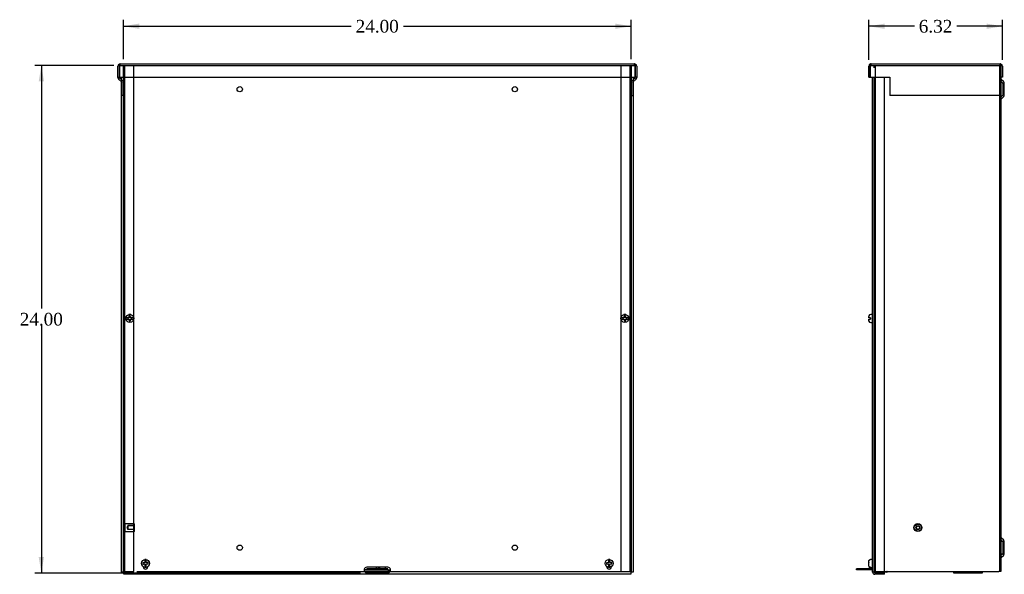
# Model space of a CAD drawing. Header units: inches. Extents: x 1 to 150, y -1 to 99.
# Tile 3 of 7: x 27 to 73, y 35 to 61. Entities that reach past the tile are written whole.
import ezdxf
from ezdxf.enums import TextEntityAlignment as Align
from ezdxf.lldxf.tags import DXFTag

# ---------------------------------------------------------------- set-up
doc = ezdxf.new("R2010")
doc.units = ezdxf.units.IN
doc.header["$MEASUREMENT"] = 0
for name, color, linetype in [('COM55240', 7, 'Continuous'), ('COM55636-28', 7, 'Continuous'), ('COM55638-28', 7, 'Continuous'), ('COM55639-28', 7, 'Continuous'), ('COM55640-28', 7, 'Continuous'), ('Default', 7, 'Continuous'), ('RVT19019', 7, 'Continuous'), ('SCS19491', 7, 'Continuous'), ('STD26152', 7, 'Continuous')]:
    doc.layers.add(name, color=color, linetype=linetype)
doc.styles.add('SEACAD_Times_New_Roman', font='times.ttf')
tags = doc.linetypes.add('HIDDEN2', pattern=[0.1875, 0.125, -0.0625]).pattern_tags.tags
tags[6:7] = [DXFTag(74, 4), DXFTag(75, 0), DXFTag(340, '0'), DXFTag(46, 0.0), DXFTag(50, 0.0), DXFTag(44, 0.0), DXFTag(45, 0.0)]
tags[4:5] = [DXFTag(74, 4), DXFTag(75, 0), DXFTag(340, '0'), DXFTag(46, 0.0), DXFTag(50, 0.0), DXFTag(44, 0.0), DXFTag(45, 0.0)]
doc.dimstyles.new('HAMMOND_(STH_-_120x80)', dxfattribs={"dimtxt": 0.6, "dimasz": 0.75, "dimexe": 0.3, "dimexo": 0.3, "dimgap": 0.15, "dimtad": 0, "dimtih": 1, "dimtoh": 1, "dimzin": 0, "dimdsep": 46, "dimtxsty": 'SEACAD_Times_New_Roman', "dimblk1": '_SE_FILLED', "dimblk2": '_SE_FILLED', "dimsah": 1, "dimcen": 0.3, "dimadec": 0, "dimazin": 0, "dimtfac": 0.8, "dimtofl": 0, "dimtmove": 0, "dimatfit": 3, "dimfxl": 1, "dimtolj": 1, "dimtzin": 0, "dimarcsym": 0})

# ---------------------------------------------------------------- blocks, each defined once
blk = doc.blocks.new('SE')
at = {"layer": 'COM55240', "color": 7, "linetype": 'Continuous'}
for p, q in [((43.246, 35.131), (43.246, 35.188)), ((43.309, 35.188), (43.246, 35.188)), ((43.309, 35.131), (43.246, 35.131)), ((44.184, 35.188), (43.309, 35.188)), ((43.309, 35.131), (43.309, 35.188)), ((44.184, 35.131), (43.309, 35.131)), ((43.871, 35.19), (43.871, 35.275)), ((43.871, 35.275), (44.121, 35.275)), ((43.871, 35.19), (43.871, 35.188)), ((44.121, 35.275), (44.121, 35.19)), ((44.121, 35.188), (44.121, 35.19)), ((44.184, 35.131), (44.184, 35.188)), ((44.246, 35.188), (44.184, 35.188)), ((44.246, 35.131), (44.184, 35.131)), ((44.246, 35.131), (44.246, 35.188))]:
    blk.add_line(p, q, dxfattribs=at)
at = {"layer": 'COM55636-28', "color": 7, "linetype": 'HIDDEN2'}
for p, q in [((31.746, 35.059), (31.746, 58.987)), ((31.818, 35.059), (31.818, 58.987)), ((32.246, 35.059), (32.246, 58.987)), ((55.246, 58.987), (55.246, 35.059)), ((55.674, 58.987), (55.674, 35.059)), ((55.746, 58.987), (55.746, 35.059)), ((31.746, 35.059), (31.854, 35.059)), ((31.854, 35.059), (32.246, 35.059)), ((32.377, 35.059), (43.145, 35.059)), ((44.348, 35.059), (55.246, 35.059)), ((55.246, 35.059), (55.638, 35.059)), ((55.638, 35.059), (55.746, 35.059))]:
    blk.add_line(p, q, dxfattribs=at)
for centre, radius in [((37.246, 57.862), 0.125), ((50.246, 57.862), 0.125), ((32.05, 47.023), 0.085), ((55.442, 47.023), 0.085), ((37.246, 36.184), 0.125), ((50.246, 36.184), 0.125)]:
    blk.add_circle(centre, radius, dxfattribs=at)
at = {"layer": 'COM55638-28', "color": 7, "linetype": 'Continuous'}
for p, q in [((31.653, 35.032), (31.653, 58.434)), ((55.84, 58.434), (55.84, 35.032)), ((31.761, 35.032), (31.653, 35.032)), ((31.761, 34.924), (31.761, 35.032)), ((55.732, 34.924), (31.761, 34.924)), ((32.684, 35.288), (32.684, 35.283)), ((32.902, 35.283), (32.902, 35.288)), ((43.871, 35.257), (43.246, 35.257)), ((43.246, 35.017), (44.246, 35.017)), ((43.246, 34.986), (44.246, 34.986)), ((44.246, 35.257), (44.121, 35.257)), ((54.591, 35.288), (54.591, 35.283)), ((54.809, 35.283), (54.809, 35.288)), ((55.84, 35.032), (55.732, 35.032)), ((55.732, 35.032), (55.732, 34.924))]:
    blk.add_line(p, q, dxfattribs=at)
for centre, radius, start, end in [((32.051, 47.105), 0.109, 67.4492, 111.8521), ((55.442, 47.105), 0.109, 68.1479, 112.5508), ((32.793, 35.283), 0.109, 180, 0), ((43.246, 35.132), 0.125, 90, 233.1301), ((43.251, 35.08), 0.0935, 211.0329, 266.8455), ((43.243, 35.194), 0.178, 246.2054, 271.0901), ((44.246, 35.132), 0.125, 306.8699, 90), ((44.241, 35.08), 0.0935, 273.1545, 328.9671), ((44.249, 35.195), 0.178, 268.9555, 293.749), ((54.7, 35.283), 0.109, 180, 0)]:
    blk.add_arc(centre, radius, start, end, dxfattribs=at)
at = {"layer": 'COM55639-28', "color": 7, "linetype": 'Continuous'}
for p, q in [((31.487, 58.434), (31.487, 58.951)), ((31.559, 59.052), (31.559, 58.951)), ((31.559, 58.951), (31.559, 59.052)), ((31.559, 58.434), (31.559, 58.951)), ((31.559, 58.951), (31.559, 58.434)), ((31.595, 59.059), (55.898, 59.059)), ((55.934, 59.052), (55.934, 58.951)), ((55.934, 58.951), (55.934, 59.052)), ((55.934, 58.951), (55.934, 58.434)), ((55.934, 58.434), (55.934, 58.951)), ((56.006, 58.951), (56.006, 58.434)), ((31.487, 58.434), (31.559, 58.434)), ((31.487, 58.416), (31.487, 58.434)), ((31.653, 58.205), (31.518, 58.339)), ((31.559, 58.434), (55.934, 58.434)), ((31.559, 58.416), (31.559, 58.434)), ((31.653, 58.307), (31.569, 58.39)), ((55.923, 58.39), (55.84, 58.307)), ((55.974, 58.339), (55.84, 58.205)), ((56.006, 58.434), (55.934, 58.434)), ((55.934, 58.434), (55.934, 58.416)), ((56.006, 58.434), (56.006, 58.416))]:
    blk.add_line(p, q, dxfattribs=at)
at = {"layer": 'COM55639-28', "color": 7, "linetype": 'HIDDEN2'}
for p, q in [((31.595, 58.987), (31.595, 59.059)), ((31.595, 58.987), (55.898, 58.987)), ((55.898, 58.987), (55.898, 59.059)), ((31.714, 58.245), (31.653, 58.307)), ((31.664, 58.194), (31.653, 58.205)), ((31.674, 57.559), (31.674, 58.169)), ((55.84, 58.307), (55.778, 58.245)), ((55.818, 58.169), (55.818, 57.559)), ((55.84, 58.205), (55.829, 58.194)), ((31.746, 57.559), (31.674, 57.559)), ((55.746, 57.559), (55.818, 57.559))]:
    blk.add_line(p, q, dxfattribs=at)
at = {"layer": 'COM55639-28', "color": 7, "linetype": 'Continuous'}
for centre, radius, start, end in [((31.595, 58.951), 0.108, 109.4712, 180), ((31.595, 58.951), 0.108, 90, 109.4712), ((55.898, 58.951), 0.108, 70.5288, 90), ((55.898, 58.951), 0.108, 0, 70.5288), ((31.595, 58.416), 0.108, 180, 225), ((31.595, 58.416), 0.036, 180, 225), ((55.898, 58.416), 0.036, 315, 0), ((55.898, 58.416), 0.108, 315, 0)]:
    blk.add_arc(centre, radius, start, end, dxfattribs=at)
at = {"layer": 'COM55639-28', "color": 7, "linetype": 'HIDDEN2'}
for centre, radius, start, end in [((31.595, 58.951), 0.036, 90, 180), ((55.898, 58.951), 0.036, 0, 90), ((31.638, 58.169), 0.036, 0, 45), ((31.638, 58.169), 0.108, 0, 45), ((55.854, 58.169), 0.108, 135, 180), ((55.854, 58.169), 0.036, 135, 180)]:
    blk.add_arc(centre, radius, start, end, dxfattribs=at)
at = {"layer": 'COM55639-28', "color": 7, "linetype": 'Continuous'}
for centre, start_param, end_param in [((31.595, 58.951), 3.141593, 3.48143), ((55.898, 58.951), 2.801756, 3.141593)]:
    blk.add_ellipse(centre, major_axis=(0, -0.108), ratio=0.997813, start_param=start_param, end_param=end_param, dxfattribs=at)
at = {"layer": 'COM55639-28', "color": 7, "linetype": 'HIDDEN2'}
for centre, start_param, end_param in [((31.595, 58.951), 3.141593, 4.712389), ((55.898, 58.951), 1.570796, 3.141593)]:
    blk.add_ellipse(centre, major_axis=(0, -0.036), ratio=0.997813, start_param=start_param, end_param=end_param, dxfattribs=at)
at = {"layer": 'COM55640-28', "color": 7, "linetype": 'Continuous'}
for p, q in [((43.246, 35.131), (43.121, 35.131)), ((44.246, 35.059), (43.145, 35.059)), ((44.348, 35.059), (44.246, 35.059))]:
    blk.add_line(p, q, dxfattribs=at)
for points, knots in [([(44.246, 35.059), (44.253, 35.059), (44.26, 35.059), (44.273, 35.059), (44.279, 35.059), (44.292, 35.06), (44.299, 35.061), (44.31, 35.063), (44.316, 35.066), (44.327, 35.072), (44.332, 35.076), (44.341, 35.088), (44.346, 35.095), (44.353, 35.111), (44.356, 35.121), (44.362, 35.143), (44.365, 35.154), (44.366, 35.167)], [0, 0, 0, 0, 0.125, 0.125, 0.25, 0.25, 0.375, 0.375, 0.5, 0.5, 0.625, 0.625, 0.75, 0.75, 0.875, 0.875, 1, 1, 1, 1]), ([(44.246, 35.131), (44.249, 35.131), (44.255, 35.131), (44.264, 35.131), (44.273, 35.131), (44.282, 35.131), (44.29, 35.131), (44.298, 35.131), (44.306, 35.132), (44.314, 35.133), (44.324, 35.134), (44.336, 35.138), (44.347, 35.144), (44.355, 35.15), (44.359, 35.155), (44.363, 35.16), (44.365, 35.165), (44.366, 35.167)], [0, 0, 0, 0, 0.064467, 0.128729, 0.192586, 0.25584, 0.318296, 0.379772, 0.440105, 0.499142, 0.556739, 0.680356, 0.795221, 0.84942, 0.9015, 0.95162, 1, 1, 1, 1])]:
    blk.add_open_spline(points, degree=3, knots=knots, dxfattribs=at)
at = {"layer": 'RVT19019', "color": 7, "linetype": 'Continuous'}
for p, q in [((43.641, 35.019), (43.851, 35.019)), ((43.684, 35.257), (43.684, 35.188)), ((43.809, 35.188), (43.809, 35.257))]:
    blk.add_line(p, q, dxfattribs=at)
for centre, start, end in [((43.641, 35.039), 90, 270), ((43.851, 35.039), 270, 90)]:
    blk.add_arc(centre, 0.02, start, end, dxfattribs=at)
at = {"layer": 'SCS19491', "color": 7, "linetype": 'Continuous'}
for p, q in [((31.957, 47.053), (31.866, 47.053)), ((32.014, 47.053), (31.957, 47.053)), ((32.07, 47.147), (32.011, 47.144)), ((32.011, 47.144), (32.012, 47.112)), ((32.012, 47.112), (32.014, 47.053)), ((32.072, 47.118), (32.07, 47.147)), ((32.074, 47.053), (32.072, 47.118)), ((32.143, 47.053), (32.074, 47.053)), ((32.234, 47.053), (32.143, 47.053)), ((55.349, 47.053), (55.258, 47.053)), ((55.416, 47.053), (55.349, 47.053)), ((55.472, 47.144), (55.412, 47.142)), ((55.412, 47.142), (55.413, 47.116)), ((55.413, 47.116), (55.416, 47.053)), ((55.473, 47.115), (55.472, 47.144)), ((55.476, 47.053), (55.473, 47.115)), ((55.535, 47.053), (55.476, 47.053)), ((55.626, 47.053), (55.535, 47.053)), ((31.866, 46.993), (31.957, 46.993)), ((31.957, 46.993), (32.017, 46.993)), ((32.017, 46.993), (32.019, 46.93)), ((32.019, 46.93), (32.02, 46.901)), ((32.02, 46.901), (32.08, 46.903)), ((32.077, 46.993), (32.143, 46.993)), ((32.079, 46.929), (32.077, 46.993)), ((32.08, 46.903), (32.079, 46.929)), ((32.143, 46.993), (32.234, 46.993)), ((55.258, 46.993), (55.349, 46.993)), ((55.349, 46.993), (55.418, 46.993)), ((55.418, 46.993), (55.421, 46.928)), ((55.421, 46.928), (55.422, 46.899)), ((55.422, 46.899), (55.482, 46.901)), ((55.478, 46.993), (55.535, 46.993)), ((55.48, 46.933), (55.478, 46.993)), ((55.482, 46.901), (55.48, 46.933)), ((55.535, 46.993), (55.626, 46.993)), ((32.7, 35.471), (32.671, 35.47)), ((32.671, 35.47), (32.673, 35.41)), ((32.673, 35.41), (32.7, 35.411)), ((32.763, 35.474), (32.7, 35.471)), ((32.7, 35.411), (32.763, 35.414)), ((32.763, 35.624), (32.763, 35.533)), ((32.763, 35.533), (32.763, 35.474)), ((32.763, 35.414), (32.763, 35.347)), ((32.823, 35.533), (32.823, 35.624)), ((32.823, 35.476), (32.823, 35.533)), ((32.882, 35.478), (32.823, 35.476)), ((32.823, 35.416), (32.888, 35.419)), ((32.823, 35.347), (32.823, 35.416)), ((32.914, 35.48), (32.882, 35.478)), ((32.888, 35.419), (32.917, 35.42)), ((32.917, 35.42), (32.914, 35.48)), ((54.607, 35.471), (54.578, 35.47)), ((54.578, 35.47), (54.58, 35.41)), ((54.58, 35.41), (54.607, 35.411)), ((54.67, 35.474), (54.607, 35.471)), ((54.607, 35.411), (54.67, 35.414)), ((54.67, 35.624), (54.67, 35.533)), ((54.67, 35.533), (54.67, 35.474)), ((54.67, 35.414), (54.67, 35.347)), ((54.73, 35.533), (54.73, 35.624)), ((54.73, 35.476), (54.73, 35.533)), ((54.789, 35.478), (54.73, 35.476)), ((54.73, 35.416), (54.795, 35.419)), ((54.73, 35.347), (54.73, 35.416)), ((54.821, 35.48), (54.789, 35.478)), ((54.795, 35.419), (54.824, 35.42)), ((54.824, 35.42), (54.821, 35.48)), ((32.763, 35.347), (32.763, 35.256)), ((32.823, 35.256), (32.823, 35.347)), ((54.67, 35.347), (54.67, 35.256)), ((54.73, 35.256), (54.73, 35.347))]:
    blk.add_line(p, q, dxfattribs=at)
for centre in [(32.05, 47.023), (55.442, 47.023), (32.793, 35.44), (54.7, 35.44)]:
    blk.add_circle(centre, 0.187, dxfattribs=at)
for centre, start, end in [((32.05, 47.023), 170.7303, 189.2697), ((32.05, 47.023), 350.7303, 9.2697), ((55.442, 47.023), 170.7303, 189.2697), ((55.442, 47.023), 350.7303, 9.2697), ((32.793, 35.44), 80.7303, 99.2697), ((54.7, 35.44), 80.7303, 99.2697), ((32.793, 35.44), 260.7303, 279.2697), ((54.7, 35.44), 260.7303, 279.2697)]:
    blk.add_arc(centre, 0.186, start, end, dxfattribs=at)
at = {"layer": 'STD26152', "color": 7, "linetype": 'HIDDEN2'}
for p, q in [((31.838, 37.318), (31.818, 37.298)), ((31.838, 36.943), (31.838, 37.318)), ((32.258, 37.318), (31.838, 37.318)), ((32.278, 37.226), (31.958, 37.226)), ((31.958, 37.226), (31.958, 37.209)), ((32.258, 37.318), (32.258, 36.943)), ((32.278, 37.298), (32.258, 37.318)), ((32.278, 36.963), (32.278, 37.298)), ((31.818, 36.963), (31.838, 36.943)), ((31.838, 36.943), (32.258, 36.943)), ((31.958, 37.209), (31.911, 37.131)), ((31.911, 37.131), (31.958, 37.053)), ((31.958, 37.209), (31.958, 37.053)), ((32.278, 37.209), (31.958, 37.209)), ((31.958, 37.053), (32.278, 37.053)), ((31.958, 37.036), (31.958, 37.053)), ((32.278, 37.036), (31.958, 37.036)), ((32.258, 36.943), (32.278, 36.963))]:
    blk.add_line(p, q, dxfattribs=at)
blk = doc.blocks.new('SE4')
at = {"layer": 'COM55240', "color": 7, "linetype": 'Continuous'}
for p, q in [((66.397, 35.131), (66.397, 35.188)), ((66.46, 35.188), (66.397, 35.188)), ((66.46, 35.131), (66.397, 35.131)), ((67.146, 35.188), (66.46, 35.188)), ((66.46, 35.131), (66.46, 35.188)), ((67.146, 35.131), (66.46, 35.131)), ((67.046, 35.254), (66.91, 35.19)), ((67.116, 35.223), (67.039, 35.188)), ((67.116, 35.223), (67.102, 35.253))]:
    blk.add_line(p, q, dxfattribs=at)
blk.add_arc((66.897, 35.217), 0.029, 270, 295, dxfattribs=at)
at = {"layer": 'COM55636-28', "color": 7, "linetype": 'HIDDEN2'}
for p, q in [((67.218, 58.879), (67.218, 58.987)), ((67.29, 35.059), (67.29, 58.987)), ((73.146, 58.987), (73.146, 35.059)), ((73.182, 58.987), (73.218, 58.987)), ((67.218, 35.059), (67.218, 58.434)), ((73.294, 58.158), (73.176, 58.276)), ((73.302, 58.137), (73.302, 57.586)), ((73.374, 57.987), (73.302, 57.987)), ((73.302, 57.737), (73.374, 57.737)), ((73.176, 57.448), (73.294, 57.565)), ((67.29, 47.108), (67.218, 47.108)), ((67.218, 46.938), (67.29, 46.938)), ((73.294, 36.48), (73.176, 36.598)), ((73.302, 36.459), (73.302, 35.908)), ((73.374, 36.309), (73.302, 36.309)), ((73.176, 35.77), (73.294, 35.887)), ((73.302, 36.059), (73.374, 36.059)), ((67.218, 35.059), (67.326, 35.059)), ((67.326, 35.059), (67.708, 35.059))]:
    blk.add_line(p, q, dxfattribs=at)
at = {"layer": 'COM55636-28', "color": 7, "linetype": 'Continuous'}
for p, q in [((73.218, 58.434), (73.218, 35.059)), ((73.345, 58.209), (73.227, 58.327)), ((73.374, 57.586), (73.374, 58.137)), ((73.227, 57.397), (73.345, 57.514)), ((73.345, 36.531), (73.227, 36.649)), ((73.374, 35.908), (73.374, 36.459)), ((73.227, 35.719), (73.345, 35.836)), ((67.708, 35.059), (73.11, 35.059)), ((73.218, 35.059), (73.11, 35.059))]:
    blk.add_line(p, q, dxfattribs=at)
at = {"layer": 'COM55636-28', "color": 7, "linetype": 'HIDDEN2'}
for centre, radius, start, end in [((73.248, 58.348), 0.102, 180, 225), ((73.272, 58.137), 0.03, 0, 45), ((73.248, 57.375), 0.102, 135, 180), ((73.272, 57.586), 0.03, 315, 0), ((73.248, 36.67), 0.102, 180, 225), ((73.272, 36.459), 0.03, 0, 45), ((73.272, 35.908), 0.03, 315, 0), ((73.248, 35.697), 0.102, 135, 180)]:
    blk.add_arc(centre, radius, start, end, dxfattribs=at)
at = {"layer": 'COM55636-28', "color": 7, "linetype": 'Continuous'}
for centre, radius, start, end in [((73.248, 58.348), 0.03, 180, 225), ((73.272, 58.137), 0.102, 0, 45), ((73.248, 57.375), 0.03, 135, 180), ((73.272, 57.586), 0.102, 315, 0), ((73.248, 36.67), 0.03, 180, 225), ((73.272, 36.459), 0.102, 0, 45), ((73.272, 35.908), 0.102, 315, 0), ((73.248, 35.697), 0.03, 135, 180)]:
    blk.add_arc(centre, radius, start, end, dxfattribs=at)
at = {"layer": 'COM55638-28', "color": 7, "linetype": 'Continuous'}
for p, q in [((67.146, 35.032), (67.146, 58.434)), ((67.708, 35.032), (67.708, 58.434)), ((67.254, 35.032), (67.146, 35.032)), ((67.254, 35.032), (67.708, 35.032)), ((67.708, 34.996), (67.254, 34.996)), ((67.708, 34.924), (67.254, 34.924)), ((67.708, 34.924), (67.708, 34.996))]:
    blk.add_line(p, q, dxfattribs=at)
for radius in [0.108, 0.036]:
    blk.add_arc((67.254, 35.032), radius, 180, 270, dxfattribs=at)
at = {"layer": 'COM55639-28', "color": 7, "linetype": 'Continuous'}
for p, q in [((66.968, 58.434), (66.968, 58.951)), ((67.04, 58.951), (67.04, 59.052)), ((67.04, 59.052), (67.04, 58.951)), ((67.04, 58.951), (67.04, 58.434)), ((67.04, 58.434), (67.04, 58.951)), ((67.076, 59.059), (73.182, 59.059)), ((73.218, 58.951), (73.218, 59.052)), ((73.218, 59.052), (73.218, 58.951)), ((73.218, 58.416), (73.218, 58.951)), ((73.218, 58.951), (73.218, 58.434)), ((73.29, 58.951), (73.29, 58.434)), ((66.968, 58.434), (67.04, 58.434)), ((67.04, 58.434), (67.968, 58.434)), ((67.968, 58.434), (67.968, 58.416)), ((67.968, 58.416), (67.968, 58.339)), ((67.968, 58.339), (67.968, 58.194)), ((67.968, 58.194), (67.968, 58.169)), ((67.968, 58.169), (67.968, 57.559)), ((73.29, 58.434), (73.218, 58.434)), ((73.218, 58.416), (73.218, 58.339)), ((73.218, 58.339), (73.218, 58.194)), ((73.218, 58.194), (73.218, 58.169)), ((73.218, 58.169), (73.218, 57.559)), ((73.218, 57.559), (67.968, 57.559))]:
    blk.add_line(p, q, dxfattribs=at)
at = {"layer": 'COM55639-28', "color": 7, "linetype": 'HIDDEN2'}
for p, q in [((67.076, 58.987), (67.076, 59.059)), ((67.076, 58.987), (73.182, 58.987)), ((73.182, 58.987), (73.182, 59.059))]:
    blk.add_line(p, q, dxfattribs=at)
at = {"layer": 'COM55639-28', "color": 7, "linetype": 'Continuous'}
for centre, start, end in [((67.076, 58.951), 109.4712, 180), ((67.076, 58.951), 90, 109.4712), ((73.182, 58.951), 70.5288, 90), ((73.182, 58.951), 0, 70.5288)]:
    blk.add_arc(centre, 0.108, start, end, dxfattribs=at)
at = {"layer": 'COM55639-28', "color": 7, "linetype": 'HIDDEN2'}
for centre, start, end in [((67.076, 58.951), 90, 180), ((73.182, 58.951), 0, 90)]:
    blk.add_arc(centre, 0.036, start, end, dxfattribs=at)
at = {"layer": 'COM55639-28', "color": 7, "linetype": 'Continuous'}
for centre, start_param, end_param in [((67.076, 58.951), 3.141593, 3.48143), ((73.182, 58.951), 2.801756, 3.141593)]:
    blk.add_ellipse(centre, major_axis=(0, -0.108), ratio=0.997813, start_param=start_param, end_param=end_param, dxfattribs=at)
at = {"layer": 'COM55639-28', "color": 7, "linetype": 'HIDDEN2'}
for centre, start_param, end_param in [((67.076, 58.951), 3.141593, 4.712389), ((73.182, 58.951), 1.570796, 3.141593)]:
    blk.add_ellipse(centre, major_axis=(0, -0.036), ratio=0.997813, start_param=start_param, end_param=end_param, dxfattribs=at)
at = {"layer": 'COM55640-28', "color": 7, "linetype": 'Continuous'}
for p, q in [((70.968, 35.059), (70.968, 34.987)), ((70.968, 34.987), (72.343, 34.987)), ((72.343, 34.987), (72.343, 35.059))]:
    blk.add_line(p, q, dxfattribs=at)
at = {"layer": 'RVT19019', "color": 7, "linetype": 'Continuous'}
blk.add_line((67.823, 35.019), (67.613, 35.019), dxfattribs=at)
for centre, start, end in [((67.613, 35.039), 200.4873, 270), ((67.823, 35.039), 270, 90)]:
    blk.add_arc(centre, 0.02, start, end, dxfattribs=at)
at = {"layer": 'SCS19491', "color": 7, "linetype": 'Continuous'}
for p, q in [((66.971, 47.116), (66.971, 47.118)), ((66.971, 47.053), (66.971, 47.115)), ((67.046, 47.053), (66.971, 47.053)), ((66.976, 47.144), (66.975, 47.142)), ((67.046, 47.053), (67.046, 46.993)), ((67.121, 47.21), (67.061, 47.21)), ((66.971, 46.993), (67.046, 46.993)), ((66.971, 46.933), (66.971, 46.993)), ((66.971, 46.933), (66.971, 46.928)), ((66.977, 46.901), (66.971, 46.933)), ((66.976, 46.899), (66.977, 46.901)), ((67.061, 46.835), (67.121, 46.835)), ((66.971, 35.478), (66.971, 35.533)), ((66.977, 35.48), (66.971, 35.478)), ((66.971, 35.478), (66.971, 35.476)), ((66.971, 35.476), (66.971, 35.474)), ((66.977, 35.476), (66.971, 35.476)), ((66.971, 35.474), (66.971, 35.471)), ((66.971, 35.474), (66.976, 35.474)), ((66.971, 35.347), (66.971, 35.419)), ((66.976, 35.42), (66.977, 35.48)), ((67.046, 35.624), (67.046, 35.626)), ((67.121, 35.628), (67.061, 35.628)), ((67.046, 35.256), (67.046, 35.254)), ((67.061, 35.253), (67.121, 35.253))]:
    blk.add_line(p, q, dxfattribs=at)
for centre, radius, start, end in [((67.069, 47.115), 0.0981, 162.7336, 180.1206), ((67.061, 47.12), 0.09, 90, 165.0335), ((67.121, 47.185), 0.025, 0, 90), ((67.065, 46.927), 0.0938, 179.9209, 197.9146), ((67.061, 46.925), 0.09, 196.8119, 270), ((67.121, 46.86), 0.025, 270, 0), ((67.061, 35.538), 0.09, 90, 99.5941), ((67.121, 35.603), 0.025, 0, 90), ((67.061, 35.343), 0.09, 260.4059, 270), ((67.121, 35.278), 0.025, 270, 0)]:
    blk.add_arc(centre, radius, start, end, dxfattribs=at)
for points in [[(66.971, 35.533), (66.971, 35.538), (66.972, 35.544), (66.973, 35.554), (66.975, 35.559), (66.978, 35.569), (66.98, 35.574), (66.986, 35.584), (66.989, 35.588), (66.995, 35.596), (66.999, 35.6), (67.007, 35.607), (67.012, 35.61), (67.021, 35.616), (67.026, 35.618), (67.036, 35.622), (67.041, 35.623), (67.046, 35.624)], [(67.046, 35.256), (67.041, 35.257), (67.036, 35.259), (67.026, 35.262), (67.021, 35.265), (67.012, 35.27), (67.007, 35.273), (66.999, 35.28), (66.995, 35.284), (66.989, 35.292), (66.986, 35.297), (66.98, 35.306), (66.978, 35.311), (66.975, 35.321), (66.973, 35.326), (66.972, 35.337), (66.971, 35.342), (66.971, 35.347)]]:
    blk.add_open_spline(points, degree=3, knots=[0, 0, 0, 0, 0.125, 0.125, 0.25, 0.25, 0.375, 0.375, 0.5, 0.5, 0.625, 0.625, 0.75, 0.75, 0.875, 0.875, 1, 1, 1, 1], dxfattribs=at)
for points in [[(66.971, 35.471), (66.971, 35.471), (66.973, 35.47), (66.976, 35.47)], [(66.971, 35.419), (66.971, 35.419), (66.973, 35.419), (66.976, 35.42)]]:
    blk.add_open_spline(points, degree=3, dxfattribs=at)
at = {"layer": 'STD26152', "color": 7, "linetype": 'HIDDEN2'}
for radius in [0.188, 0.168, 0.095, 0.0781]:
    blk.add_circle((69.29, 37.131), radius, dxfattribs=at)
blk = doc.blocks.new('DMBLK1612')
at = {"layer": 'Default', "linetype": 'Continuous'}
for points in [[(32.496, 60.965), (31.746, 60.84), (32.496, 60.715)], [(54.996, 60.965), (54.996, 60.715), (55.746, 60.84)]]:
    blk.add_hatch(color=7, dxfattribs=at).paths.add_polyline_path(points)
at = {"layer": 'Default', "color": 7, "linetype": 'Continuous'}
for p, q in [((31.746, 59.287), (31.746, 61.14)), ((55.746, 59.287), (55.746, 61.14)), ((31.746, 60.84), (42.512, 60.84)), ((44.98, 60.84), (55.746, 60.84))]:
    blk.add_line(p, q, dxfattribs=at)
at = {"layer": 'Default', "color": 7, "linetype": 'Continuous', "style": 'SEACAD_Times_New_Roman'}
blk.add_text('24.00', height=0.6, dxfattribs=at).set_placement((42.722, 61.14), align=Align.TOP_LEFT)
blk = doc.blocks.new('_SE_FILLED')
at = {"color": 0}
blk.add_line((0, 0), (-1, 0), dxfattribs=at)
blk.add_solid([(0, 0), (-1, -0.1665), (-1, 0.1665), (0, 0)], dxfattribs=at)
blk = doc.blocks.new('DMBLK1616')
at = {"layer": 'Default', "linetype": 'Continuous'}
for points in [[(67.718, 60.965), (66.968, 60.84), (67.718, 60.715)], [(72.54, 60.965), (72.54, 60.715), (73.29, 60.84)]]:
    blk.add_hatch(color=7, dxfattribs=at).paths.add_polyline_path(points)
at = {"layer": 'Default', "color": 7, "linetype": 'Continuous'}
for p, q in [((66.968, 59.251), (66.968, 61.14)), ((73.29, 59.251), (73.29, 61.14)), ((69.123, 60.84), (66.968, 60.84)), ((73.29, 60.84), (71.135, 60.84))]:
    blk.add_line(p, q, dxfattribs=at)
at = {"layer": 'Default', "color": 7, "linetype": 'Continuous', "style": 'SEACAD_Times_New_Roman'}
blk.add_text('6.32', height=0.6, dxfattribs=at).set_placement((69.333, 61.14), align=Align.TOP_LEFT)
blk = doc.blocks.new('DMBLK1631')
at = {"layer": 'Default', "linetype": 'Continuous'}
for points in [[(27.745, 58.237), (27.995, 58.237), (27.87, 58.987)], [(27.745, 35.736), (27.87, 34.986), (27.995, 35.736)]]:
    blk.add_hatch(color=7, dxfattribs=at).paths.add_polyline_path(points)
at = {"layer": 'Default', "color": 7, "linetype": 'Continuous'}
for p, q in [((31.295, 58.987), (27.57, 58.987)), ((27.87, 58.987), (27.87, 47.497)), ((27.87, 46.687), (27.87, 34.986)), ((42.946, 34.986), (27.57, 34.986))]:
    blk.add_line(p, q, dxfattribs=at)
at = {"layer": 'Default', "color": 7, "linetype": 'Continuous', "style": 'SEACAD_Times_New_Roman'}
blk.add_text('24.00', height=0.6, dxfattribs=at).set_placement((26.847, 47.287), align=Align.TOP_LEFT)

msp = doc.modelspace()

# ---------------------------------------------------------------- block references
at = {"layer": 'Default'}
for name in ['SE', 'SE4']:
    msp.add_blockref(name, (0, 0), dxfattribs=at)

# ---------------------------------------------------------------- dimensions: what is measured, and where the dimension line sits
at = {"layer": 'Default', "color": 7, "linetype": 'Continuous'}
for base, p1, p2, angle, picture, middle, dimtype in [((31.746, 60.84), (31.746, 58.987), (55.746, 58.987), 0, 'DMBLK1612', (43.746, 60.84), 161), ((27.87, 34.986), (31.595, 58.987), (43.246, 34.986), 90, 'DMBLK1631', (27.87, 46.987), 160)]:
    dim = msp.add_linear_dim(base=base, p1=p1, p2=p2, angle=angle, text='\\A1;<>', dimstyle='HAMMOND_(STH_-_120x80)', dxfattribs=at)
    dim.commit()
    dim.dimension.update_dxf_attribs({"geometry": picture, "text_midpoint": middle, "dimtype": dimtype})
dim = msp.add_linear_dim(base=(66.968, 60.84), p1=(73.29, 58.951), p2=(66.968, 58.951), text='\\A1;<>', dimstyle='HAMMOND_(STH_-_120x80)', dxfattribs=at)
dim.commit()
dim.dimension.update_dxf_attribs({"geometry": 'DMBLK1616', "text_midpoint": (70.129, 60.84), "dimtype": 160})

doc.saveas('drawing.dxf')
